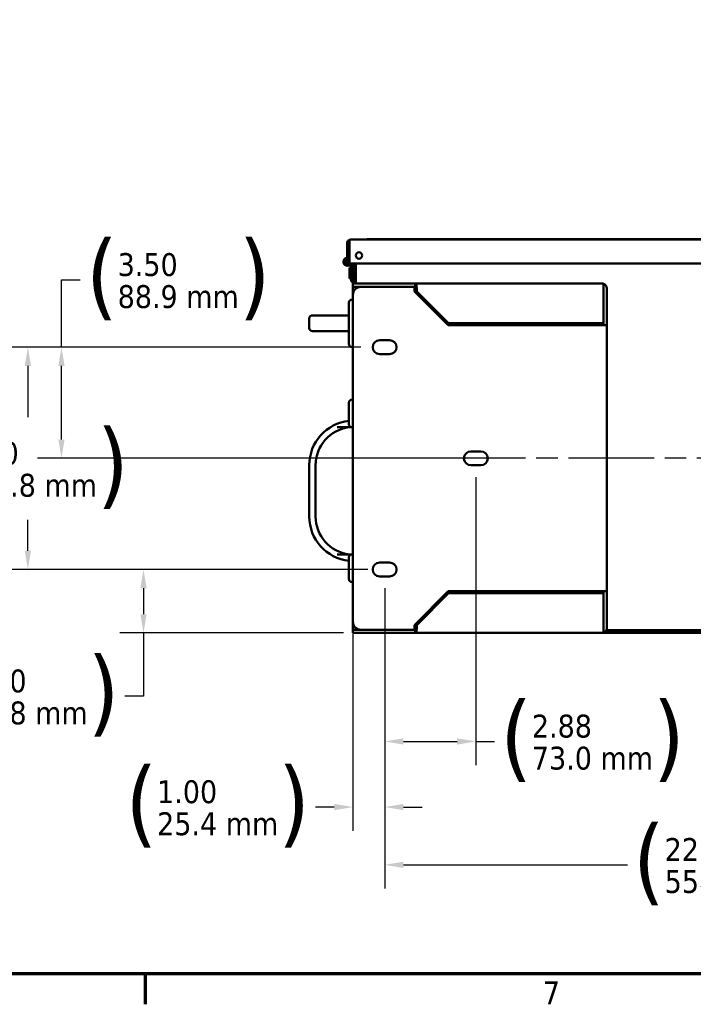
# Model space of a CAD drawing. Header units: inches. Extents: x 1 to 203, y 4 to 128.
# Tile 2 of 127: x 22 to 43, y 5 to 36. Entities that reach past the tile are written whole.
import ezdxf

# ---------------------------------------------------------------- set-up
doc = ezdxf.new("R2010")
doc.units = ezdxf.units.IN
doc.header["$LTSCALE"] = 6
doc.header["$MEASUREMENT"] = 0
doc.linetypes.add('CHAIN', pattern=[0.7087, 0.4724, -0.0591, 0.1181, -0.0591])
for name, color, linetype, lineweight in [('Border (ANSI)', 7, 'Continuous', 70), ('Centerline (ANSI)', 7, 'Continuous', 25), ('Dimension (ANSI)', 7, 'Continuous', 25), ('Visible (ANSI)', 7, 'Continuous', 50)]:
    doc.layers.add(name, color=color, linetype=linetype, lineweight=lineweight)
doc.styles.add('Dimension Text', font='tahoma.ttf')
doc.dimstyles.new('Dual Dimension', dxfattribs={"dimscale": 6, "dimtxt": 0.12, "dimasz": 0.098425, "dimexe": 0.125, "dimexo": 0.0625, "dimgap": 0.031496, "dimtad": 0, "dimtih": 1, "dimtoh": 1, "dimrnd": 1e-08, "dimzin": 4, "dimdsep": 46, "dimtxsty": 'Dimension Text', "dimcen": 0.09, "dimdle": 0.393701, "dimclrd": 256, "dimclre": 256, "dimclrt": 256, "dimadec": 0, "dimazin": 1, "dimtfac": 1, "dimtofl": 0, "dimtmove": 0, "dimatfit": 3, "dimfxl": 1, "dimtolj": 1, "dimtzin": 4, "dimlwd": -1, "dimlwe": -1, "dimarcsym": 0})

# ---------------------------------------------------------------- blocks, each defined once
blk = doc.blocks.new('Borders Default Border')
at = {"layer": 'Border (ANSI)'}
blk.add_line((4.25, 1), (4.25, 0.84), dxfattribs=at)
at = {"layer": 'Border (ANSI)', "flags": 128}
blk.add_lwpolyline([(0.5, 1), (0.5, 21), (33.5, 21), (33.5, 1), (0.5, 1)], dxfattribs=at)
at = {"layer": 'Border (ANSI)', "insert": (6.3378, 0.84), "char_height": 0.12, "attachment_point": 7, "style": 'Dimension Text'}
blk.add_mtext('7', dxfattribs=at)
blk = doc.blocks.new('*D6')
at = {"layer": 'Defpoints', "color": 0, "transparency": 16777216}
for p in [(21.8, 25.731), (32.667, 25.731), (32.667, 18.731)]:
    blk.add_point(p, dxfattribs=at)
at = {"layer": 'Dimension (ANSI)', "transparency": 16777216}
for p, q in [((32.292, 25.731), (21.05, 25.731)), ((21.8, 25.141), (21.8, 23.522)), ((21.8, 19.322), (21.8, 20.289)), ((32.292, 18.731), (21.05, 18.731))]:
    blk.add_line(p, q, dxfattribs=at)
for points in [[(21.702, 25.141), (21.899, 25.141), (21.8, 25.731)], [(21.702, 19.322), (21.899, 19.322), (21.8, 18.731)]]:
    blk.add_solid(points, dxfattribs=at)
at = {"layer": 'Dimension (ANSI)', "transparency": 16777216, "insert": (21.8, 21.906), "char_height": 0.72, "attachment_point": 5, "style": 'Dimension Text'}
blk.add_mtext('\\A1;{\\H3.0x;(}\\S7.00^ 177.8 mm;{\\H3.0x;)}', dxfattribs=at)
blk = doc.blocks.new('*D7')
at = {"layer": 'Defpoints', "color": 0, "transparency": 16777216}
for p in [(22.859, 25.731), (32.667, 25.731), (35.542, 22.231)]:
    blk.add_point(p, dxfattribs=at)
at = {"layer": 'Dimension (ANSI)', "transparency": 16777216}
for p, q in [((22.859, 25.731), (22.859, 27.847)), ((22.859, 27.847), (23.45, 27.847)), ((32.292, 25.731), (22.109, 25.731)), ((22.859, 22.822), (22.859, 25.141)), ((35.167, 22.231), (22.109, 22.231))]:
    blk.add_line(p, q, dxfattribs=at)
for points in [[(22.761, 25.141), (22.958, 25.141), (22.859, 25.731)], [(22.761, 22.822), (22.958, 22.822), (22.859, 22.231)]]:
    blk.add_solid(points, dxfattribs=at)
at = {"layer": 'Dimension (ANSI)', "transparency": 16777216, "insert": (26.538, 27.847), "char_height": 0.72, "attachment_point": 5, "style": 'Dimension Text'}
blk.add_mtext('\\A1;{\\H3.0x;(}\\S3.50^ 88.9 mm;{\\H3.0x;)}', dxfattribs=at)
blk = doc.blocks.new('*D8')
at = {"layer": 'Defpoints', "color": 0, "transparency": 16777216}
for p in [(35.917, 22.013), (33.042, 18.513), (33.042, 13.316)]:
    blk.add_point(p, dxfattribs=at)
at = {"layer": 'Dimension (ANSI)', "transparency": 16777216}
for p, q in [((35.917, 21.638), (35.917, 12.566)), ((33.042, 18.138), (33.042, 12.566)), ((33.632, 13.316), (35.326, 13.316)), ((35.917, 13.316), (36.507, 13.316))]:
    blk.add_line(p, q, dxfattribs=at)
for points in [[(33.632, 13.414), (33.632, 13.217), (33.042, 13.316)], [(35.326, 13.414), (35.326, 13.217), (35.917, 13.316)]]:
    blk.add_solid(points, dxfattribs=at)
at = {"layer": 'Dimension (ANSI)', "transparency": 16777216, "insert": (39.589, 13.316), "char_height": 0.72, "attachment_point": 5, "style": 'Dimension Text'}
blk.add_mtext('\\A1;{\\H3.0x;(}\\S2.88^ 73.0 mm;{\\H3.0x;)}', dxfattribs=at)
blk = doc.blocks.new('*D14')
at = {"layer": 'Defpoints', "color": 0, "transparency": 16777216}
for p in [(25.443, 18.731), (32.885, 18.731), (32.117, 16.731)]:
    blk.add_point(p, dxfattribs=at)
at = {"layer": 'Dimension (ANSI)', "transparency": 16777216}
for p, q in [((32.51, 18.731), (24.693, 18.731)), ((25.443, 18.141), (25.443, 17.322)), ((31.742, 16.731), (24.693, 16.731)), ((25.443, 16.731), (25.443, 14.738)), ((25.443, 14.738), (24.853, 14.738))]:
    blk.add_line(p, q, dxfattribs=at)
for points in [[(25.345, 18.141), (25.542, 18.141), (25.443, 18.731)], [(25.345, 17.322), (25.542, 17.322), (25.443, 16.731)]]:
    blk.add_solid(points, dxfattribs=at)
at = {"layer": 'Dimension (ANSI)', "transparency": 16777216, "insert": (21.777, 14.738), "char_height": 0.72, "attachment_point": 5, "style": 'Dimension Text'}
blk.add_mtext('\\A1;{\\H3.0x;(}\\S2.00^ 50.8 mm;{\\H3.0x;)}', dxfattribs=at)
blk = doc.blocks.new('*D17')
at = {"layer": 'Defpoints', "color": 0, "transparency": 16777216}
for p in [(33.042, 18.513), (55.042, 18.513), (33.042, 9.431)]:
    blk.add_point(p, dxfattribs=at)
at = {"layer": 'Dimension (ANSI)', "transparency": 16777216}
for p, q in [((33.042, 18.138), (33.042, 8.681)), ((55.042, 18.138), (55.042, 8.681)), ((33.632, 9.431), (40.695, 9.431)), ((54.451, 9.431), (47.388, 9.431))]:
    blk.add_line(p, q, dxfattribs=at)
for points in [[(33.632, 9.529), (33.632, 9.332), (33.042, 9.431)], [(54.451, 9.529), (54.451, 9.332), (55.042, 9.431)]]:
    blk.add_solid(points, dxfattribs=at)
at = {"layer": 'Dimension (ANSI)', "transparency": 16777216, "insert": (44.042, 9.431), "char_height": 0.72, "attachment_point": 5, "style": 'Dimension Text'}
blk.add_mtext('\\A1;{\\H3.0x;(}\\S22.00^ 558.8 mm;{\\H3.0x;)}', dxfattribs=at)
blk = doc.blocks.new('*D18')
at = {"layer": 'Defpoints', "color": 0, "transparency": 16777216}
for p in [(33.042, 18.513), (32.042, 17.085), (32.042, 11.25)]:
    blk.add_point(p, dxfattribs=at)
at = {"layer": 'Dimension (ANSI)', "transparency": 16777216}
for p, q in [((33.042, 18.138), (33.042, 10.5)), ((32.042, 16.71), (32.042, 10.5)), ((31.451, 11.25), (30.861, 11.25)), ((33.632, 11.25), (34.223, 11.25))]:
    blk.add_line(p, q, dxfattribs=at)
for points in [[(31.451, 11.349), (31.451, 11.152), (32.042, 11.25)], [(33.632, 11.349), (33.632, 11.152), (33.042, 11.25)]]:
    blk.add_solid(points, dxfattribs=at)
at = {"layer": 'Dimension (ANSI)', "transparency": 16777216, "insert": (27.781, 11.25), "char_height": 0.72, "attachment_point": 5, "style": 'Dimension Text'}
blk.add_mtext('\\A1;{\\H3.0x;(}\\S1.00^ 25.4 mm;{\\H3.0x;)}', dxfattribs=at)

msp = doc.modelspace()

# ---------------------------------------------------------------- linework, layer by layer
at = {"layer": 'Centerline (ANSI)', "linetype": 'CHAIN', "ltscale": 0.952448}
msp.add_line((57.73, 22.231), (30.252, 22.231), dxfattribs=at)
at = {"layer": 'Visible (ANSI)'}
for p, q in [((31.858, 28.367), (31.858, 29.004)), ((31.932, 29.053), (31.9, 29.092)), ((31.932, 29.092), (31.932, 29.004)), ((31.932, 29.053), (31.932, 29.004)), ((31.932, 29.004), (31.932, 29.004)), ((31.932, 29.004), (31.932, 28.367)), ((31.932, 28.367), (31.932, 29.004)), ((31.971, 29.117), (56.127, 29.117)), ((31.971, 29.117), (31.971, 29.117)), ((32.484, 29.127), (53.082, 29.127)), ((32.484, 29.117), (32.484, 29.127)), ((31.858, 28.367), (31.932, 28.367)), ((31.932, 28.367), (56.167, 28.367)), ((31.933, 28.229), (31.933, 27.896)), ((31.983, 28.229), (31.933, 28.229)), ((31.963, 28.339), (32.017, 28.364)), ((31.963, 28.339), (31.963, 28.34)), ((31.979, 28.294), (31.963, 28.339)), ((31.983, 27.794), (31.983, 28.273)), ((32.017, 28.364), (32.016, 28.367)), ((32.035, 28.313), (32.017, 28.364)), ((32.042, 27.731), (32.042, 28.367)), ((32.116, 27.731), (32.116, 28.367)), ((32.131, 27.731), (32.131, 28.367)), ((32.131, 28.188), (32.116, 28.188)), ((32.131, 27.938), (32.116, 27.938)), ((31.983, 27.896), (31.933, 27.896)), ((31.983, 27.794), (32.042, 27.794)), ((32.042, 27.627), (32.042, 27.731)), ((32.042, 27.731), (32.117, 27.731)), ((32.042, 27.588), (32.042, 27.627)), ((32.042, 27.627), (32.117, 27.627)), ((32.117, 27.731), (34.001, 27.731)), ((32.292, 27.627), (32.117, 27.627)), ((33.979, 27.627), (32.292, 27.627)), ((34.001, 27.627), (33.979, 27.627)), ((33.979, 27.482), (33.979, 27.627)), ((34.001, 27.731), (39.898, 27.731)), ((34.001, 27.65), (34.001, 27.731)), ((34.001, 27.627), (34.001, 27.65)), ((34.042, 27.62), (34.042, 27.704)), ((39.938, 27.726), (39.938, 27.588)), ((39.938, 27.588), (39.938, 27.726)), ((32.042, 27.377), (32.042, 27.588)), ((32.042, 27.377), (32.042, 17.085)), ((35.042, 26.419), (33.979, 27.482)), ((34.051, 27.588), (34.051, 27.481)), ((34.051, 27.481), (35.051, 26.481)), ((39.938, 26.419), (39.938, 27.588)), ((39.938, 27.588), (39.938, 27.588)), ((39.938, 26.481), (39.938, 27.588)), ((40.042, 26.419), (40.042, 27.588)), ((31.917, 25.831), (31.917, 27.131)), ((32.017, 27.231), (32.042, 27.231)), ((31.545, 26.731), (30.767, 26.731)), ((31.917, 26.731), (31.545, 26.731)), ((30.667, 26.331), (30.667, 26.631)), ((35.051, 26.481), (34.98, 26.481)), ((39.898, 26.419), (35.042, 26.419)), ((35.051, 26.481), (39.938, 26.481)), ((38.792, 26.432), (38.841, 26.481)), ((38.792, 26.419), (38.792, 26.432)), ((40.042, 26.419), (39.898, 26.419)), ((39.938, 26.419), (39.938, 26.419)), ((39.938, 26.419), (40.042, 26.419)), ((40.042, 26.419), (40.042, 26.419)), ((40.042, 26.419), (40.042, 18.043)), ((30.767, 26.231), (31.545, 26.231)), ((31.917, 26.231), (31.545, 26.231)), ((32.017, 25.731), (32.042, 25.731)), ((33.198, 25.95), (32.885, 25.95)), ((32.885, 25.513), (33.198, 25.513)), ((31.917, 23.306), (31.917, 23.981)), ((32.017, 24.081), (32.042, 24.081)), ((32.017, 23.206), (31.545, 23.206)), ((32.017, 23.206), (32.042, 23.206)), ((36.073, 22.45), (35.76, 22.45)), ((30.667, 20.397), (30.667, 22.016)), ((30.867, 22.016), (30.867, 20.397)), ((35.76, 22.013), (36.073, 22.013)), ((31.545, 19.206), (32.017, 19.206)), ((31.917, 18.431), (31.917, 19.106)), ((32.017, 19.206), (32.042, 19.206)), ((33.198, 18.95), (32.885, 18.95)), ((32.017, 18.331), (32.042, 18.331)), ((32.885, 18.513), (33.198, 18.513)), ((33.979, 16.981), (35.042, 18.043)), ((35.051, 17.981), (34.051, 16.981)), ((34.98, 17.981), (35.051, 17.981)), ((35.042, 18.043), (39.898, 18.043)), ((39.938, 17.981), (35.051, 17.981)), ((38.792, 18.03), (38.792, 18.043)), ((38.841, 17.981), (38.792, 18.03)), ((39.898, 18.043), (40.042, 18.043)), ((39.938, 18.043), (39.938, 18.043)), ((39.938, 18.043), (40.042, 18.043)), ((39.938, 16.875), (39.938, 18.043)), ((39.938, 16.875), (39.938, 17.981)), ((40.042, 18.043), (40.042, 18.043)), ((40.042, 16.875), (40.042, 18.043)), ((32.042, 16.875), (32.042, 17.085)), ((32.042, 16.875), (32.042, 16.835)), ((32.042, 16.731), (32.042, 16.835)), ((32.117, 16.835), (32.042, 16.835)), ((32.117, 16.835), (32.292, 16.835)), ((32.292, 16.835), (33.979, 16.835)), ((33.979, 16.835), (33.979, 16.981)), ((33.979, 16.835), (34.001, 16.835)), ((34.001, 16.835), (34.001, 16.812)), ((34.001, 16.812), (34.001, 16.731)), ((34.042, 16.843), (34.042, 16.759)), ((34.051, 16.981), (34.051, 16.875)), ((39.938, 16.737), (39.938, 16.875)), ((39.938, 16.875), (39.938, 16.875)), ((39.938, 16.875), (39.938, 16.737)), ((40.024, 16.805), (48.06, 16.805)), ((48.052, 16.82), (40.031, 16.82)), ((32.117, 16.731), (32.042, 16.731)), ((32.117, 16.731), (34.001, 16.731)), ((39.898, 16.731), (34.001, 16.731)), ((39.898, 16.731), (48.185, 16.731))]:
    msp.add_line(p, q, dxfattribs=at)
msp.add_circle((32.233, 28.617), 0.102, dxfattribs=at)
for centre, radius, start, end in [((31.971, 29.004), 0.113, 128.6638, 180), ((31.971, 29.004), 0.0394, 176.3771, 180), ((31.971, 29.004), 0.113, 90.096, 90.1976), ((31.971, 29.004), 0.113, 90.096, 90.1976), ((31.866, 28.419), 0.125, 93.6694, 335.6695), ((31.866, 28.418), 0.125, 179.8854, 321.1925), ((31.866, 28.419), 0.066, 96.9621, 308.7117), ((31.866, 28.418), 0.066, 96.9621, 179.783), ((31.866, 28.419), 0.0625, 97.354, 304.5128), ((31.866, 28.418), 0.0625, 179.7708, 305.3136), ((31.921, 28.273), 0.062, 0, 19.2332), ((31.921, 28.273), 0.121, 0, 19.2332), ((32.292, 27.377), 0.25, 90, 180), ((39.898, 27.588), 0.143, 74.0525, 90), ((39.898, 27.588), 0.143, 0, 74.0525), ((39.898, 27.588), 0.0394, 0, 3.6229), ((32.017, 27.131), 0.1, 90, 180), ((30.767, 26.631), 0.1, 90, 180), ((30.767, 26.331), 0.1, 180, 270), ((32.017, 25.831), 0.1, 180, 270), ((32.885, 25.731), 0.219, 90, 270), ((33.198, 25.731), 0.219, 270, 90), ((32.017, 23.981), 0.1, 90, 180), ((32.067, 22.016), 1.4, 96.1506, 180), ((32.017, 23.306), 0.1, 180, 270), ((32.067, 22.016), 1.2, 97.1808, 180), ((35.76, 22.231), 0.219, 90, 270), ((36.073, 22.231), 0.219, 270, 90), ((32.067, 20.397), 1.4, 180, 263.8494), ((32.067, 20.397), 1.2, 180, 262.8192), ((32.017, 19.106), 0.1, 90, 180), ((32.885, 18.731), 0.219, 90, 270), ((33.198, 18.731), 0.219, 270, 90), ((32.017, 18.431), 0.1, 180, 270), ((32.292, 17.085), 0.25, 180, 270), ((39.898, 16.875), 0.143, 285.9475, 0), ((39.898, 16.875), 0.0394, 356.3771, 0), ((39.898, 16.875), 0.143, 270, 285.9475)]:
    msp.add_arc(centre, radius, start, end, dxfattribs=at)
for centre, start_param, end_param in [((39.898, 27.588), 2.863257, 3.141593), ((39.898, 16.875), 0, 0.278336)]:
    msp.add_ellipse(centre, major_axis=(0, -0.143), ratio=0.998002, start_param=start_param, end_param=end_param, dxfattribs=at)
for points in [[(31.9, 29.092), (31.92, 29.108), (31.945, 29.117), (31.971, 29.117)], [(31.932, 29.092), (31.945, 29.108), (31.958, 29.117), (31.971, 29.117)], [(31.932, 29.053), (31.932, 29.053), (31.932, 29.053), (31.932, 29.053)], [(34.001, 27.731), (34.015, 27.731), (34.028, 27.721), (34.042, 27.704)], [(34.042, 27.62), (34.028, 27.625), (34.015, 27.627), (34.001, 27.627)], [(34.051, 27.588), (34.048, 27.6), (34.045, 27.612), (34.042, 27.62)], [(34.001, 16.835), (34.015, 16.835), (34.028, 16.838), (34.042, 16.843)], [(34.042, 16.759), (34.028, 16.741), (34.015, 16.731), (34.001, 16.731)], [(34.042, 16.843), (34.045, 16.85), (34.048, 16.862), (34.051, 16.875)]]:
    msp.add_open_spline(points, degree=3, dxfattribs=at)
for points, knots in [([(34.042, 27.704), (34.043, 27.69), (34.045, 27.673), (34.047, 27.653), (34.048, 27.633), (34.05, 27.61), (34.051, 27.588)], [0, 0, 0, 0, 0.500001, 0.500001, 0.500001, 1, 1, 1, 1]), ([(34.051, 16.875), (34.05, 16.852), (34.048, 16.83), (34.047, 16.81), (34.045, 16.79), (34.043, 16.772), (34.042, 16.759)], [0, 0, 0, 0, 0.5000006, 0.5000006, 0.5000006, 1, 1, 1, 1])]:
    msp.add_open_spline(points, degree=3, knots=knots, dxfattribs=at)

# ---------------------------------------------------------------- block references
at = {"xscale": 6, "yscale": 6, "zscale": 6}
msp.add_blockref('Borders Default Border', (0, 0), dxfattribs=at)

# ---------------------------------------------------------------- dimensions: what is measured, and where the dimension line sits
at = {"layer": 'Dimension (ANSI)'}
for base, p1, p2, angle, text, override, picture, middle in [((22.859, 25.731), (35.542, 22.231), (32.667, 25.731), 90, '{\\H3.0x;(}\\S<>^ 88.9 mm;{\\H3.0x;)}', {"dimgap": 0.031496, "dimdec": 2, "dimpost": '\\X', "dimtol": 0, "dimlim": 0, "dimtp": 0, "dimtm": 0, "dimtdec": 2, "dimatfit": 2}, '*D7', (26.538, 27.847)), ((21.8, 25.731), (32.667, 18.731), (32.667, 25.731), 90, '{\\H3.0x;(}\\S<>^ 177.8 mm;{\\H3.0x;)}', {"dimgap": 0.031496, "dimdec": 2, "dimpost": '\\X', "dimtol": 0, "dimlim": 0, "dimtp": 0, "dimtm": 0, "dimtdec": 2, "dimatfit": 1}, '*D6', (21.8, 21.906)), ((33.041618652, 13.315677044), (35.916618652, 22.012527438), (33.041618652, 18.512527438), 180, '{\\H3.0x;(}\\S<>^ 73.0 mm;{\\H3.0x;)}', {"dimgap": 0.031496, "dimtih": 0, "dimtoh": 0, "dimdec": 2, "dimpost": '\\X', "dimtol": 0, "dimlim": 0, "dimtp": 0, "dimtm": 0, "dimtdec": 2, "dimatfit": 2}, '*D8', (39.589202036, 13.315677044)), ((25.443, 18.731), (32.117, 16.731), (32.885, 18.731), 270, '{\\H3.0x;(}\\S<>^ 50.8 mm;{\\H3.0x;)}', {"dimgap": 0.031496, "dimdec": 2, "dimpost": '\\X', "dimtol": 0, "dimlim": 0, "dimtp": 0, "dimtm": 0, "dimtdec": 2, "dimatfit": 2}, '*D14', (21.777, 14.738)), ((32.042, 11.25), (33.042, 18.513), (32.042, 17.085), 180, '{\\H3.0x;(}\\S<>^ 25.4 mm;{\\H3.0x;)}', {"dimgap": 0.031496, "dimtih": 0, "dimtoh": 0, "dimdec": 2, "dimpost": '\\X', "dimtol": 0, "dimlim": 0, "dimtp": 0, "dimtm": 0, "dimtdec": 2, "dimatfit": 1}, '*D18', (27.781, 11.25)), ((33.042, 9.431), (55.042, 18.513), (33.042, 18.513), 180, '{\\H3.0x;(}\\S<>^ 558.8 mm;{\\H3.0x;)}', {"dimgap": 0.031496, "dimtih": 0, "dimtoh": 0, "dimdec": 2, "dimpost": '\\X', "dimtol": 0, "dimlim": 0, "dimtp": 0, "dimtm": 0, "dimtdec": 2, "dimatfit": 1}, '*D17', (44.042, 9.431))]:
    dim = msp.add_linear_dim(base=base, p1=p1, p2=p2, angle=angle, text=text, dimstyle='Dual Dimension', override=override, dxfattribs=at)
    dim.commit()
    dim.dimension.update_dxf_attribs({"geometry": picture, "text_midpoint": middle, "dimtype": 160})

doc.saveas('drawing.dxf')
